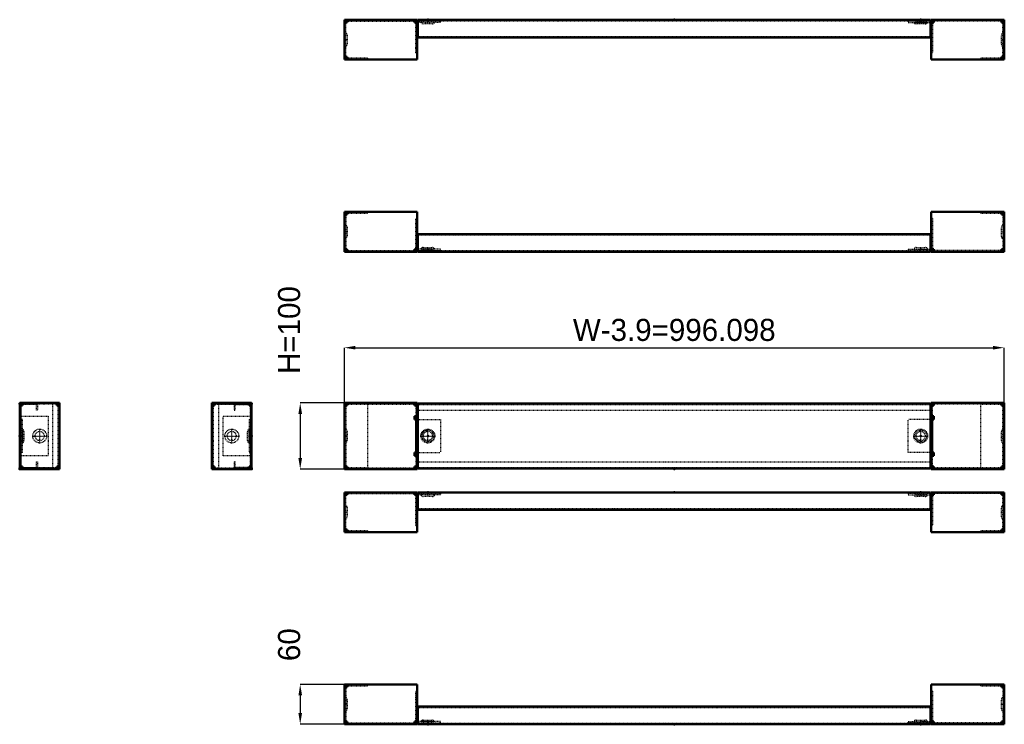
# Model space of a CAD drawing. Header units: millimetres. Extents: x 0 to 2902, y 0 to 1064.
# Tile 1 of 2: x 0 to 1486, y 0 to 1064. Entities that reach past the tile are written whole.
import ezdxf

# ---------------------------------------------------------------- set-up
doc = ezdxf.new("R2010")
doc.units = ezdxf.units.MM
doc.linetypes.add('Center', pattern=[1.5, 0.45, -0.5, 0.05, -0.5])
doc.linetypes.add('Dashed', pattern=[2, 1, -1])
for name, color, linetype, lineweight in [('2d ConnectionPoints', 7, 'Continuous', 50), ('AM_0', 7, 'Continuous', 50), ('AM_5', 3, 'Continuous', 25), ('AM_7', 7, 'Center', 25), ('AM_9', 6, 'Dashed', 25)]:
    doc.layers.add(name, color=color, linetype=linetype, lineweight=lineweight)
doc.dimstyles.new('ISO-25', dxfattribs={"dimtxt": 2.5, "dimasz": 2.5, "dimexe": 1.25, "dimexo": 0.625, "dimtad": 1, "dimtxsty": 'Standard', "dimcen": 2.5, "dimadec": 0, "dimazin": 0, "dimtfac": 1, "dimtmove": 0, "dimatfit": 3, "dimfxl": 1, "dimarcsym": 0})

# ---------------------------------------------------------------- blocks, each defined once
blk = doc.blocks.new('1_PSF1100_0__P4_1_0_in_PFS1100_0__1300')
at = {"layer": 'AM_0'}
for p, q in [((490, 60), (490, 0)), ((600, 60), (490, 60)), ((494, 60), (494, 56)), ((600, 0), (600, 60)), ((490, 56), (494, 56)), ((492, 56), (492, 58)), ((492, 58), (494, 58)), ((490, 4), (494, 4)), ((492, 2), (492, 4)), ((494, 2), (492, 2)), ((494, 0), (494, 4)), ((596, 0), (596, 4)), ((596, 4), (600, 4)), ((598, 2), (596, 2)), ((598, 2.3), (597.7, 2)), ((598, 4), (598, 2)), ((601, 4), (600, 4)), ((600, 1.4), (600.5, 2)), ((600.5, 2), (601, 2)), ((490, 0), (600, 0))]:
    blk.add_line(p, q, dxfattribs=at)
at = {"layer": 'AM_7'}
for p, q in [((494.4, 30), (489.8, 30)), ((616, 1.8), (616, 6.4))]:
    blk.add_line(p, q, dxfattribs=at)
at = {"layer": 'AM_9'}
for p, q in [((525, 58), (525, 60)), ((492, 56), (492, 4)), ((494, 58), (525, 58)), ((598, 50), (600, 50)), ((598, 4), (598, 50)), ((494.2, 36.9), (494.2, 23.1)), ((598, 42.8), (600, 42.8)), ((494, 2), (596, 2)), ((599.7, 4), (598, 2.3)), ((598.6, 0), (600, 1.4)), ((600, 4), (599.7, 4)), ((635, 4), (601, 4)), ((601, 2), (635, 2)), ((609.1, 6.2), (622.9, 6.2)), ((635, 2), (635, 4))]:
    blk.add_line(p, q, dxfattribs=at)
for centre, start, end in [((490.1, 36.9), 0, 62.3923), ((490.1, 23.1), 297.6077, 360), ((609.1, 2.1), 90, 152.3923), ((622.9, 2.1), 27.6077, 90)]:
    blk.add_arc(centre, 4.1, start, end, dxfattribs=at)
blk = doc.blocks.new('2_PSF1100_0__P4_2_0_in_PFS1100_0__1300')
at = {"layer": 'AM_0'}
for p, q in [((1376.1, 60), (1486.1, 60)), ((1376.1, 0), (1376.1, 60)), ((1482.1, 60), (1482.1, 56)), ((1486.1, 60), (1486.1, 0)), ((1484.1, 58), (1482.1, 58)), ((1482.1, 56), (1486.1, 56)), ((1484.1, 56), (1484.1, 58)), ((1375, 4), (1376.1, 4)), ((1375.6, 2), (1375, 2)), ((1376.1, 1.4), (1375.6, 2)), ((1376.1, 4), (1380.1, 4)), ((1378.1, 4), (1378.1, 2)), ((1378.1, 2.3), (1378.4, 2)), ((1378.1, 2), (1380.1, 2)), ((1380.1, 4), (1380.1, 0)), ((1482.1, 4), (1482.1, 0)), ((1482.1, 4), (1486.1, 4)), ((1482.1, 2), (1484.1, 2)), ((1484.1, 2), (1484.1, 4)), ((1486.1, 0), (1376.1, 0))]:
    blk.add_line(p, q, dxfattribs=at)
at = {"layer": 'AM_7'}
for p, q in [((1481.7, 30), (1486.3, 30)), ((1360.1, 1.8), (1360.1, 6.4))]:
    blk.add_line(p, q, dxfattribs=at)
at = {"layer": 'AM_9'}
for p, q in [((1451.1, 58), (1451.1, 60)), ((1378.1, 50), (1376.1, 50)), ((1378.1, 50), (1378.1, 4)), ((1451.1, 58), (1482.1, 58)), ((1484.1, 56), (1484.1, 4)), ((1378.1, 42.8), (1376.1, 42.8)), ((1481.9, 23.1), (1481.9, 36.9)), ((1341.1, 2), (1341.1, 4)), ((1341.1, 4), (1375, 4)), ((1375, 2), (1341.1, 2)), ((1353.2, 6.2), (1367, 6.2)), ((1376.1, 4), (1376.4, 4)), ((1377.5, 0), (1376.1, 1.4)), ((1376.4, 4), (1378.1, 2.3)), ((1482.1, 2), (1380.1, 2))]:
    blk.add_line(p, q, dxfattribs=at)
for centre, start, end in [((1486, 36.9), 117.6077, 180), ((1486, 23.1), 180, 242.3923), ((1353.2, 2.1), 90, 152.3923), ((1367, 2.1), 27.6077, 90)]:
    blk.add_arc(centre, 4.1, start, end, dxfattribs=at)
blk = doc.blocks.new('3_PSF1100_0__P1_1_0_in_PFS1100_0__1300')
at = {"layer": 'AM_0'}
for p, q in [((601.049, 26.5), (1375.049, 26.5)), ((601.049, 0), (601.049, 26.5)), ((1375.049, 0), (1375.049, 26.5)), ((601.049, 0), (1375.049, 0))]:
    blk.add_line(p, q, dxfattribs=at)
at = {"layer": 'AM_7'}
for p, q in [((616.049, -0.20005), (616.049, 4.20105)), ((1360.049, -0.20005), (1360.049, 4.20105))]:
    blk.add_line(p, q, dxfattribs=at)
at = {"layer": 'AM_9'}
for p, q in [((601.049, 25), (1375.049, 25)), ((601.049, 1.5), (1375.049, 1.5)), ((607.049, 4.001), (625.049, 4.001)), ((607.049, 4.001), (607.049, 1.5)), ((625.049, 1.5), (625.049, 4.001)), ((1351.049, 4.001), (1369.049, 4.001)), ((1351.049, 4.001), (1351.049, 1.5)), ((1369.049, 1.5), (1369.049, 4.001))]:
    blk.add_line(p, q, dxfattribs=at)
blk = doc.blocks.new('4_PSF1100_0__P4_3_0_in_PFS1100_0__1300')
at = {"layer": 'AM_0'}
for p, q in [((1375.6, 348), (1375, 348)), ((1375, 346), (1376.1, 346)), ((1376.1, 348.6), (1375.6, 348)), ((1486.1, 350), (1376.1, 350)), ((1376.1, 350), (1376.1, 290)), ((1380.1, 346), (1376.1, 346)), ((1378.1, 347.7), (1378.4, 348)), ((1378.1, 348), (1380.1, 348)), ((1378.1, 346), (1378.1, 348)), ((1380.1, 350), (1380.1, 346)), ((1482.1, 350), (1482.1, 346)), ((1482.1, 348), (1484.1, 348)), ((1486.1, 346), (1482.1, 346)), ((1484.1, 348), (1484.1, 346)), ((1486.1, 290), (1486.1, 350)), ((1376.1, 290), (1486.1, 290)), ((1482.1, 290), (1482.1, 294)), ((1486.1, 294), (1482.1, 294)), ((1484.1, 292), (1482.1, 292)), ((1484.1, 294), (1484.1, 292))]:
    blk.add_line(p, q, dxfattribs=at)
at = {"layer": 'AM_7'}
for p, q in [((1360.1, 348.2), (1360.1, 343.6)), ((1481.7, 320), (1486.3, 320))]:
    blk.add_line(p, q, dxfattribs=at)
at = {"layer": 'AM_9'}
for p, q in [((1341.1, 348), (1341.1, 346)), ((1375, 348), (1341.1, 348)), ((1341.1, 346), (1375, 346)), ((1367, 343.8), (1353.2, 343.8)), ((1377.5, 350), (1376.1, 348.6)), ((1376.1, 346), (1376.4, 346)), ((1376.4, 346), (1378.1, 347.7)), ((1378.1, 346), (1378.1, 300)), ((1482.1, 348), (1380.1, 348)), ((1484.1, 294), (1484.1, 346)), ((1481.9, 313.1), (1481.9, 326.9)), ((1378.1, 307.2), (1376.1, 307.2)), ((1378.1, 300), (1376.1, 300)), ((1482.1, 292), (1451.1, 292)), ((1451.1, 292), (1451.1, 290))]:
    blk.add_line(p, q, dxfattribs=at)
for centre, start, end in [((1353.2, 347.9), 207.6077, 270), ((1367, 347.9), 270, 332.3923), ((1486, 326.9), 117.6077, 180), ((1486, 313.1), 180, 242.3923)]:
    blk.add_arc(centre, 4.1, start, end, dxfattribs=at)
blk = doc.blocks.new('5_PSF1100_0__P4_4_0_in_PFS1100_0__1300')
at = {"layer": 'AM_0'}
for p, q in [((490, 350), (600, 350)), ((490, 290), (490, 350)), ((494, 346), (490, 346)), ((492, 348), (492, 346)), ((494, 348), (492, 348)), ((494, 346), (494, 350)), ((596, 346), (596, 350)), ((598, 348), (596, 348)), ((600, 346), (596, 346)), ((598, 347.7), (597.7, 348)), ((598, 346), (598, 348)), ((600, 350), (600, 290)), ((600, 348.6), (600.5, 348)), ((601, 346), (600, 346)), ((600.5, 348), (601, 348)), ((494, 294), (490, 294)), ((600, 290), (490, 290)), ((492, 294), (492, 292)), ((492, 292), (494, 292)), ((494, 290), (494, 294))]:
    blk.add_line(p, q, dxfattribs=at)
at = {"layer": 'AM_7'}
for p, q in [((616, 348.2), (616, 343.6)), ((494.4, 320), (489.8, 320))]:
    blk.add_line(p, q, dxfattribs=at)
at = {"layer": 'AM_9'}
for p, q in [((492, 294), (492, 346)), ((494, 348), (596, 348)), ((599.7, 346), (598, 347.7)), ((598, 300), (598, 346)), ((598.6, 350), (600, 348.6)), ((600, 346), (599.7, 346)), ((601, 348), (635, 348)), ((635, 346), (601, 346)), ((622.9, 343.8), (609.1, 343.8)), ((635, 348), (635, 346)), ((494.2, 326.9), (494.2, 313.1)), ((598, 307.2), (600, 307.2)), ((598, 300), (600, 300)), ((525, 292), (494, 292)), ((525, 292), (525, 290))]:
    blk.add_line(p, q, dxfattribs=at)
for centre, start, end in [((609.1, 347.9), 207.6077, 270), ((622.9, 347.9), 270, 332.3923), ((490.1, 326.9), 0, 62.3923), ((490.1, 313.1), 297.6077, 360)]:
    blk.add_arc(centre, 4.1, start, end, dxfattribs=at)
blk = doc.blocks.new('6_PSF1100_0__P1_2_0_in_PFS1100_0__1300')
at = {"layer": 'AM_0'}
for p, q in [((601.049, 350), (601.049, 323.5)), ((1375.049, 350), (601.049, 350)), ((1375.049, 350), (1375.049, 323.5)), ((1375.049, 323.5), (601.049, 323.5))]:
    blk.add_line(p, q, dxfattribs=at)
at = {"layer": 'AM_7'}
for p, q in [((616.049, 350.20005), (616.049, 345.79895)), ((1360.049, 350.20005), (1360.049, 345.79895))]:
    blk.add_line(p, q, dxfattribs=at)
at = {"layer": 'AM_9'}
for p, q in [((1375.049, 348.5), (601.049, 348.5)), ((607.049, 348.5), (607.049, 345.999)), ((625.049, 345.999), (607.049, 345.999)), ((625.049, 345.999), (625.049, 348.5)), ((1351.049, 348.5), (1351.049, 345.999)), ((1369.049, 345.999), (1351.049, 345.999)), ((1369.049, 345.999), (1369.049, 348.5)), ((1375.049, 325), (601.049, 325))]:
    blk.add_line(p, q, dxfattribs=at)
blk = doc.blocks.new('7_PSF1100_0__P4_1_0_in_PFS1100_0__1300')
at = {"layer": 'AM_0'}
for p, q in [((58, 387.054), (58, 387.046)), ((58, 387.046), (60, 387.046)), ((60, 387.054), (60, 387.046))]:
    blk.add_line(p, q, dxfattribs=at)
at = {"layer": 'AM_9'}
blk.add_line((58, 482.946), (60, 482.946), dxfattribs=at)
blk = doc.blocks.new('8_PSF1100_0__P4_2_0_in_PFS1100_0__1300')
at = {"layer": 'AM_0'}
for p, q in [((60, 485), (0, 485)), ((0, 485), (0, 385)), ((4, 481), (0, 481)), ((2, 483), (4, 483)), ((2, 481), (2, 483)), ((4, 485), (4, 481)), ((56, 485), (56, 481)), ((60, 483), (56, 483)), ((60, 481), (56, 481)), ((58, 483), (58, 481)), ((58, 483), (60, 483)), ((60, 483), (60, 485)), ((60, 483), (60, 387.1)), ((4, 389), (0, 389)), ((2, 387), (2, 389)), ((4, 387), (2, 387)), ((4, 389), (4, 385)), ((56, 389), (56, 385)), ((60, 389), (56, 389)), ((60, 387), (56, 387)), ((58, 389), (58, 387.1)), ((58, 387.1), (60, 387.1)), ((60, 387), (60, 385)), ((0, 385), (60, 385))]:
    blk.add_line(p, q, dxfattribs=at)
at = {"layer": 'AM_7'}
for p, q in [((30, 423.9), (30, 446.1)), ((18.9, 435), (41.1, 435))]:
    blk.add_line(p, q, dxfattribs=at)
at = {"layer": 'AM_9'}
for p, q in [((2, 389), (2, 481)), ((56, 483), (4, 483)), ((50, 482.9), (4, 482.9)), ((50, 387.1), (50, 482.9)), ((58, 389), (58, 481)), ((0, 465), (42.8, 465)), ((42.8, 465), (42.8, 405)), ((4, 460), (0, 460)), ((2, 410), (2, 460)), ((4, 410), (4, 460)), ((6.2, 441.9), (6.2, 428.1)), ((4, 410), (0, 410)), ((42.8, 405), (0, 405)), ((4, 387.1), (50, 387.1)), ((56, 387), (4, 387))]:
    blk.add_line(p, q, dxfattribs=at)
for radius in [10.5, 6.9]:
    blk.add_circle((30, 435), radius, dxfattribs=at)
for centre, start, end in [((2.1, 441.9), 360, 62.3923), ((2.1, 428.1), 297.6077, 0)]:
    blk.add_arc(centre, 4.1, start, end, dxfattribs=at)
blk = doc.blocks.new('9_PSF1100_0__P1_1_0_in_PFS1100_0__1300')
at = {"layer": 'AM_0'}
for p, q in [((4, 482.5), (2, 482.5)), ((2, 387.5), (4, 387.5))]:
    blk.add_line(p, q, dxfattribs=at)
at = {"layer": 'AM_7'}
blk.add_line((-0.2, 435), (6.38, 435), dxfattribs=at)
at = {"layer": 'AM_9'}
for p, q in [((0, 484), (26.5, 484)), ((1.5, 482.5), (1.5, 387.5)), ((2, 482.5), (1.5, 482.5)), ((25, 482.5), (4, 482.5)), ((25, 474), (25, 482.5)), ((26.5, 484), (26.5, 474)), ((26.5, 474), (25, 474)), ((4.001, 444), (1.5, 444)), ((4.001, 444), (4.001, 426)), ((1.5, 426), (4.001, 426)), ((1.5, 387.5), (2, 387.5)), ((4, 387.5), (25, 387.5)), ((25, 387.5), (25, 396)), ((25, 396), (26.5, 396)), ((26.5, 396), (26.5, 386)), ((26.5, 386), (0, 386))]:
    blk.add_line(p, q, dxfattribs=at)
blk = doc.blocks.new('10_PSF1100_0__P4_3_0_in_PFS1100_0__1300')
at = {"layer": 'AM_0'}
for p, q in [((290, 483), (290, 485)), ((350, 485), (290, 485)), ((290, 483), (294, 483)), ((290, 387), (290, 482.9)), ((292, 482.9), (290, 482.9)), ((290, 481), (294, 481)), ((292, 481), (292, 482.9)), ((294, 481), (294, 485)), ((346, 481), (346, 485)), ((346, 483), (348, 483)), ((346, 481), (350, 481)), ((348, 483), (348, 481)), ((350, 385), (350, 485)), ((290, 389), (294, 389)), ((292, 387), (290, 387)), ((290, 387), (294, 387)), ((290, 387), (290, 385)), ((292, 387), (292, 389)), ((294, 385), (294, 389)), ((346, 385), (346, 389)), ((346, 389), (350, 389)), ((348, 387), (346, 387)), ((348, 389), (348, 387)), ((290, 385), (350, 385))]:
    blk.add_line(p, q, dxfattribs=at)
at = {"layer": 'AM_7'}
for p, q in [((320, 423.9), (320, 446.1)), ((308.9, 435), (331.1, 435))]:
    blk.add_line(p, q, dxfattribs=at)
at = {"layer": 'AM_9'}
for p, q in [((292, 481), (292, 389)), ((294, 483), (346, 483)), ((346, 482.9), (300, 482.9)), ((300, 482.9), (300, 387.1)), ((348, 481), (348, 389)), ((307.2, 465), (350, 465)), ((307.2, 405), (307.2, 465)), ((346, 460), (350, 460)), ((346, 460), (346, 410)), ((348, 460), (348, 410)), ((343.8, 428.1), (343.8, 441.9)), ((350, 405), (307.2, 405)), ((346, 410), (350, 410)), ((294, 387), (346, 387)), ((300, 387.1), (346, 387.1))]:
    blk.add_line(p, q, dxfattribs=at)
for radius in [10.5, 6.9]:
    blk.add_circle((320, 435), radius, dxfattribs=at)
for centre, start, end in [((347.9, 441.9), 117.6077, 180), ((347.9, 428.1), 180, 242.3923)]:
    blk.add_arc(centre, 4.1, start, end, dxfattribs=at)
blk = doc.blocks.new('11_PSF1100_0__P4_4_0_in_PFS1100_0__1300')
at = {"layer": 'AM_0'}
for p, q in [((290, 482.946), (290, 482.954)), ((292, 482.954), (290, 482.954)), ((292, 482.946), (292, 482.954))]:
    blk.add_line(p, q, dxfattribs=at)
at = {"layer": 'AM_9'}
blk.add_line((292, 387.054), (290, 387.054), dxfattribs=at)
blk = doc.blocks.new('12_PSF1100_0__P1_2_0_in_PFS1100_0__1300')
at = {"layer": 'AM_0'}
for p, q in [((346, 482.5), (348, 482.5)), ((348, 387.5), (346, 387.5))]:
    blk.add_line(p, q, dxfattribs=at)
at = {"layer": 'AM_7'}
blk.add_line((350.2, 435), (343.62, 435), dxfattribs=at)
at = {"layer": 'AM_9'}
for p, q in [((323.5, 484), (323.5, 474)), ((350, 484), (323.5, 484)), ((325, 482.5), (346, 482.5)), ((325, 474), (325, 482.5)), ((348, 482.5), (348.5, 482.5)), ((348.5, 482.5), (348.5, 387.5)), ((323.5, 474), (325, 474)), ((345.999, 426), (345.999, 444)), ((348.5, 444), (345.999, 444)), ((345.999, 426), (348.5, 426)), ((325, 396), (323.5, 396)), ((323.5, 396), (323.5, 386)), ((325, 387.5), (325, 396)), ((346, 387.5), (325, 387.5)), ((348.5, 387.5), (348, 387.5)), ((323.5, 386), (350, 386))]:
    blk.add_line(p, q, dxfattribs=at)
blk = doc.blocks.new('13_PSF1100_0__P4_1_0_in_PFS1100_0__1300')
at = {"layer": 'AM_0'}
for p, q in [((490, 485), (600, 485)), ((490, 385), (490, 485)), ((490, 481), (494, 481)), ((492, 483), (494, 483)), ((492, 481), (492, 483)), ((494, 481), (494, 485)), ((596, 481), (596, 485)), ((596, 483), (600, 483)), ((596, 481), (600, 481)), ((598, 481), (598, 482.9)), ((598, 482.9), (600, 482.9)), ((600, 485), (600, 483)), ((600, 460), (600, 482.9)), ((596, 460), (596, 465)), ((596, 465), (600, 465)), ((598, 460), (598, 465)), ((596, 460), (601, 460)), ((598.6, 460), (598.6, 410)), ((600.5, 460), (600.5, 410)), ((596, 405), (596, 410)), ((596, 410), (601, 410)), ((596, 405), (600, 405)), ((598, 405), (598, 410)), ((600, 387.1), (600, 410)), ((490, 389), (494, 389)), ((492, 387), (492, 389)), ((494, 387), (492, 387)), ((494, 385), (494, 389)), ((596, 385), (596, 389)), ((596, 389), (600, 389)), ((600, 387), (596, 387)), ((598, 387.1), (598, 389)), ((598, 387.1), (600, 387.1)), ((600, 387), (600, 385)), ((600, 385), (490, 385))]:
    blk.add_line(p, q, dxfattribs=at)
at = {"layer": 'AM_7'}
for p, q in [((616, 423.9), (616, 446.1)), ((494.4, 435), (489.8, 435)), ((604.9, 435), (627.1, 435))]:
    blk.add_line(p, q, dxfattribs=at)
at = {"layer": 'AM_9'}
for p, q in [((492, 481), (492, 389)), ((494, 483), (596, 483)), ((494, 482.9), (525, 482.9)), ((525, 482.9), (525, 387)), ((598, 481), (598, 465)), ((597.7, 460), (597.7, 410)), ((598, 410), (598, 460)), ((599.7, 460), (599.7, 410)), ((600, 410), (600, 460)), ((601, 460), (635, 460)), ((635, 460), (635, 410)), ((494.2, 441.9), (494.2, 428.1)), ((598, 405), (598, 389)), ((601, 410), (635, 410)), ((525, 387), (494, 387)), ((494, 387), (596, 387))]:
    blk.add_line(p, q, dxfattribs=at)
for radius in [10.5, 6.9]:
    blk.add_circle((616, 435), radius, dxfattribs=at)
for centre, start, end in [((490.1, 441.9), 0, 62.3923), ((490.1, 428.1), 297.6077, 0)]:
    blk.add_arc(centre, 4.1, start, end, dxfattribs=at)
blk = doc.blocks.new('14_PSF1100_0__P4_2_0_in_PFS1100_0__1300')
at = {"layer": 'AM_0'}
for p, q in [((1376.1, 483), (1376.1, 485)), ((1376.1, 485), (1486.1, 485)), ((1376.1, 483), (1380.1, 483)), ((1376.1, 482.9), (1376.1, 460)), ((1378.1, 482.9), (1376.1, 482.9)), ((1380.1, 481), (1376.1, 481)), ((1378.1, 482.9), (1378.1, 481)), ((1380.1, 485), (1380.1, 481)), ((1482.1, 485), (1482.1, 481)), ((1482.1, 483), (1484.1, 483)), ((1486.1, 481), (1482.1, 481)), ((1484.1, 483), (1484.1, 481)), ((1486.1, 485), (1486.1, 385)), ((1380.1, 465), (1376.1, 465)), ((1378.1, 465), (1378.1, 460)), ((1380.1, 465), (1380.1, 460)), ((1380.1, 460), (1375, 460)), ((1375.6, 410), (1375.6, 460)), ((1377.5, 410), (1377.5, 460)), ((1380.1, 410), (1375, 410)), ((1376.1, 410), (1376.1, 387.1)), ((1380.1, 405), (1376.1, 405)), ((1378.1, 410), (1378.1, 405)), ((1380.1, 410), (1380.1, 405)), ((1380.1, 389), (1376.1, 389)), ((1378.1, 387.1), (1376.1, 387.1)), ((1380.1, 387), (1376.1, 387)), ((1376.1, 385), (1376.1, 387)), ((1378.1, 389), (1378.1, 387.1)), ((1380.1, 389), (1380.1, 385)), ((1486.1, 389), (1482.1, 389)), ((1482.1, 389), (1482.1, 385)), ((1484.1, 387), (1482.1, 387)), ((1484.1, 389), (1484.1, 387)), ((1486.1, 385), (1376.1, 385))]:
    blk.add_line(p, q, dxfattribs=at)
at = {"layer": 'AM_7'}
for p, q in [((1360.1, 423.9), (1360.1, 446.1)), ((1349, 435), (1371.2, 435)), ((1481.7, 435), (1486.3, 435))]:
    blk.add_line(p, q, dxfattribs=at)
at = {"layer": 'AM_9'}
for p, q in [((1378.1, 465), (1378.1, 481)), ((1482.1, 483), (1380.1, 483)), ((1451.1, 483), (1482.1, 483)), ((1451.1, 387.1), (1451.1, 483)), ((1484.1, 389), (1484.1, 481)), ((1375, 460), (1341.1, 460)), ((1341.1, 410), (1341.1, 460)), ((1376.1, 460), (1376.1, 410)), ((1376.4, 410), (1376.4, 460)), ((1378.1, 460), (1378.1, 410)), ((1378.4, 410), (1378.4, 460)), ((1481.9, 428.1), (1481.9, 441.9)), ((1375, 410), (1341.1, 410)), ((1378.1, 389), (1378.1, 405)), ((1482.1, 387), (1380.1, 387)), ((1482.1, 387.1), (1451.1, 387.1))]:
    blk.add_line(p, q, dxfattribs=at)
for radius in [10.5, 6.9]:
    blk.add_circle((1360.1, 435), radius, dxfattribs=at)
for centre, start, end in [((1486, 441.9), 117.6077, 180), ((1486, 428.1), 180, 242.3923)]:
    blk.add_arc(centre, 4.1, start, end, dxfattribs=at)
blk = doc.blocks.new('15_PSF1100_0__P1_1_0_in_PFS1100_0__1300')
at = {"layer": 'AM_0'}
for p, q in [((601.049, 484), (1375.049, 484)), ((601.049, 386), (601.049, 484)), ((1375.049, 386), (1375.049, 484)), ((601.049, 386), (1375.049, 386))]:
    blk.add_line(p, q, dxfattribs=at)
at = {"layer": 'AM_7'}
for p, q in [((616.049, 425.55), (616.049, 444.45)), ((1360.049, 425.55), (1360.049, 444.45))]:
    blk.add_line(p, q, dxfattribs=at)
at = {"layer": 'AM_9'}
for p, q in [((601.049, 482.5), (1375.049, 482.5)), ((601.049, 474), (1375.049, 474)), ((601.049, 396), (1375.049, 396)), ((601.049, 387.5), (1375.049, 387.5))]:
    blk.add_line(p, q, dxfattribs=at)
for centre in [(616.049, 435), (1360.049, 435)]:
    blk.add_circle(centre, 9, dxfattribs=at)
blk = doc.blocks.new('16_PSF1100_0__P4_3_0_in_PFS1100_0__1300')
at = {"layer": 'AM_9'}
for p, q in [((1482.098, 482.946), (1451.098, 482.946)), ((1451.098, 387.054), (1451.098, 387.046)), ((1451.098, 387.046), (1482.098, 387.046))]:
    blk.add_line(p, q, dxfattribs=at)
blk = doc.blocks.new('17_PSF1100_0__P4_4_0_in_PFS1100_0__1300')
at = {"layer": 'AM_9'}
for p, q in [((525, 482.954), (494, 482.954)), ((525, 482.946), (525, 482.954)), ((494, 387.054), (525, 387.054))]:
    blk.add_line(p, q, dxfattribs=at)
blk = doc.blocks.new('29_PSF1100_0__P4_1_0_in_PFS1100_0__1300')
at = {"layer": 'AM_0'}
for p, q in [((490, 1003.3), (490, 1063.3)), ((490, 1063.3), (600, 1063.3)), ((494, 1059.3), (490, 1059.3)), ((494, 1061.3), (492, 1061.3)), ((492, 1061.3), (492, 1059.3)), ((494, 1059.3), (494, 1063.3)), ((596, 1059.3), (596, 1063.3)), ((598, 1061.3), (596, 1061.3)), ((600, 1059.3), (596, 1059.3)), ((598, 1061.1), (597.7, 1061.3)), ((598, 1059.3), (598, 1061.3)), ((600, 1063.3), (600, 1003.3)), ((600, 1061.9), (600.5, 1061.4)), ((601, 1059.4), (600, 1059.4)), ((600.5, 1061.4), (601, 1061.4)), ((494, 1007.3), (490, 1007.3)), ((600, 1003.3), (490, 1003.3)), ((492, 1007.3), (492, 1005.3)), ((492, 1005.3), (494, 1005.3)), ((494, 1003.3), (494, 1007.3))]:
    blk.add_line(p, q, dxfattribs=at)
at = {"layer": 'AM_7'}
for p, q in [((616, 1061.6), (616, 1057)), ((494.4, 1033.3), (489.8, 1033.3))]:
    blk.add_line(p, q, dxfattribs=at)
at = {"layer": 'AM_9'}
for p, q in [((492, 1007.3), (492, 1059.3)), ((494, 1061.3), (596, 1061.3)), ((599.7, 1059.4), (598, 1061.1)), ((598, 1013.3), (598, 1059.3)), ((598.6, 1063.3), (600, 1061.9)), ((600, 1059.4), (599.7, 1059.4)), ((601, 1061.4), (635, 1061.4)), ((635, 1059.4), (601, 1059.4)), ((622.9, 1057.2), (609.1, 1057.2)), ((635, 1061.4), (635, 1059.4)), ((494.2, 1040.2), (494.2, 1026.4)), ((598, 1020.5), (600, 1020.5)), ((598, 1013.3), (600, 1013.3)), ((525, 1005.3), (494, 1005.3)), ((525, 1005.3), (525, 1003.3))]:
    blk.add_line(p, q, dxfattribs=at)
for centre, start, end in [((609.1, 1061.3), 207.6077, 270), ((622.9, 1061.3), 270, 332.3923), ((490.1, 1040.2), 360, 62.3923), ((490.1, 1026.4), 297.6077, 0)]:
    blk.add_arc(centre, 4.1, start, end, dxfattribs=at)
blk = doc.blocks.new('30_PSF1100_0__P4_2_0_in_PFS1100_0__1300')
at = {"layer": 'AM_0'}
for p, q in [((1375.6, 1061.4), (1375, 1061.4)), ((1375, 1059.4), (1376.1, 1059.4)), ((1376.1, 1061.9), (1375.6, 1061.4)), ((1376.1, 1063.3), (1376.1, 1003.3)), ((1486.1, 1063.3), (1376.1, 1063.3)), ((1380.1, 1059.3), (1376.1, 1059.3)), ((1378.1, 1061.1), (1378.4, 1061.3)), ((1378.1, 1061.3), (1380.1, 1061.3)), ((1378.1, 1059.3), (1378.1, 1061.3)), ((1380.1, 1063.3), (1380.1, 1059.3)), ((1482.1, 1063.3), (1482.1, 1059.3)), ((1482.1, 1061.3), (1484.1, 1061.3)), ((1486.1, 1059.3), (1482.1, 1059.3)), ((1484.1, 1061.3), (1484.1, 1059.3)), ((1486.1, 1003.3), (1486.1, 1063.3)), ((1376.1, 1003.3), (1486.1, 1003.3)), ((1482.1, 1003.3), (1482.1, 1007.3)), ((1486.1, 1007.3), (1482.1, 1007.3)), ((1484.1, 1005.3), (1482.1, 1005.3)), ((1484.1, 1007.3), (1484.1, 1005.3))]:
    blk.add_line(p, q, dxfattribs=at)
at = {"layer": 'AM_7'}
for p, q in [((1360.1, 1061.6), (1360.1, 1057)), ((1481.7, 1033.3), (1486.3, 1033.3))]:
    blk.add_line(p, q, dxfattribs=at)
at = {"layer": 'AM_9'}
for p, q in [((1341.1, 1061.4), (1341.1, 1059.4)), ((1375, 1061.4), (1341.1, 1061.4)), ((1341.1, 1059.4), (1375, 1059.4)), ((1367, 1057.2), (1353.2, 1057.2)), ((1377.5, 1063.3), (1376.1, 1061.9)), ((1376.1, 1059.4), (1376.4, 1059.4)), ((1376.4, 1059.4), (1378.1, 1061.1)), ((1378.1, 1059.3), (1378.1, 1013.3)), ((1482.1, 1061.3), (1380.1, 1061.3)), ((1484.1, 1007.3), (1484.1, 1059.3)), ((1481.9, 1026.4), (1481.9, 1040.2)), ((1378.1, 1020.5), (1376.1, 1020.5)), ((1378.1, 1013.3), (1376.1, 1013.3)), ((1482.1, 1005.3), (1451.1, 1005.3)), ((1451.1, 1005.3), (1451.1, 1003.3))]:
    blk.add_line(p, q, dxfattribs=at)
for centre, start, end in [((1353.2, 1061.3), 207.6077, 270), ((1367, 1061.3), 270, 332.3923), ((1486, 1040.2), 117.6077, 180), ((1486, 1026.4), 180, 242.3923)]:
    blk.add_arc(centre, 4.1, start, end, dxfattribs=at)
blk = doc.blocks.new('31_PSF1100_0__P1_1_0_in_PFS1100_0__1300')
at = {"layer": 'AM_0'}
for p, q in [((601, 1036.8), (601, 1063.3)), ((601, 1063.3), (1375, 1063.3)), ((1375, 1036.8), (1375, 1063.3)), ((601, 1036.8), (1375, 1036.8))]:
    blk.add_line(p, q, dxfattribs=at)
at = {"layer": 'AM_7'}
for p, q in [((616, 1063.5), (616, 1059.1)), ((1360, 1063.5), (1360, 1059.1))]:
    blk.add_line(p, q, dxfattribs=at)
at = {"layer": 'AM_9'}
for p, q in [((601, 1061.8), (1375, 1061.8)), ((607, 1061.8), (607, 1059.3)), ((625, 1059.3), (607, 1059.3)), ((625, 1059.3), (625, 1061.8)), ((1351, 1061.8), (1351, 1059.3)), ((1369, 1059.3), (1351, 1059.3)), ((1369, 1059.3), (1369, 1061.8)), ((601, 1038.3), (1375, 1038.3))]:
    blk.add_line(p, q, dxfattribs=at)
blk = doc.blocks.new('32_PSF1100_0__P4_3_0_in_PFS1100_0__1300')
at = {"layer": 'AM_0'}
for p, q in [((1376.1, 713.3), (1376.1, 773.3)), ((1376.1, 773.3), (1486.1, 773.3)), ((1482.1, 773.3), (1482.1, 769.3)), ((1486.1, 773.3), (1486.1, 713.3)), ((1484.1, 771.3), (1482.1, 771.3)), ((1482.1, 769.3), (1486.1, 769.3)), ((1484.1, 769.3), (1484.1, 771.3)), ((1375, 717.3), (1376.1, 717.3)), ((1375.6, 715.3), (1375, 715.3)), ((1376.1, 714.8), (1375.6, 715.3)), ((1376.1, 717.3), (1380.1, 717.3)), ((1378.1, 717.3), (1378.1, 715.3)), ((1378.1, 715.6), (1378.4, 715.3)), ((1378.1, 715.3), (1380.1, 715.3)), ((1380.1, 717.3), (1380.1, 713.3)), ((1482.1, 717.3), (1482.1, 713.3)), ((1482.1, 717.3), (1486.1, 717.3)), ((1482.1, 715.3), (1484.1, 715.3)), ((1484.1, 715.3), (1484.1, 717.3)), ((1486.1, 713.3), (1376.1, 713.3))]:
    blk.add_line(p, q, dxfattribs=at)
at = {"layer": 'AM_7'}
for p, q in [((1481.7, 743.3), (1486.3, 743.3)), ((1360.1, 715.1), (1360.1, 719.7))]:
    blk.add_line(p, q, dxfattribs=at)
at = {"layer": 'AM_9'}
for p, q in [((1451.1, 771.3), (1451.1, 773.3)), ((1378.1, 763.3), (1376.1, 763.3)), ((1378.1, 763.3), (1378.1, 717.3)), ((1451.1, 771.3), (1482.1, 771.3)), ((1484.1, 769.3), (1484.1, 717.3)), ((1378.1, 756.1), (1376.1, 756.1)), ((1481.9, 736.4), (1481.9, 750.2)), ((1341.1, 715.3), (1341.1, 717.3)), ((1341.1, 717.3), (1375, 717.3)), ((1375, 715.3), (1341.1, 715.3)), ((1353.2, 719.5), (1367, 719.5)), ((1376.1, 717.3), (1376.4, 717.3)), ((1377.5, 713.3), (1376.1, 714.8)), ((1376.4, 717.3), (1378.1, 715.6)), ((1482.1, 715.3), (1380.1, 715.3))]:
    blk.add_line(p, q, dxfattribs=at)
for centre, start, end in [((1486, 750.2), 117.6077, 180), ((1486, 736.4), 180, 242.3923), ((1353.2, 715.4), 90, 152.3923), ((1367, 715.4), 27.6077, 90)]:
    blk.add_arc(centre, 4.1, start, end, dxfattribs=at)
blk = doc.blocks.new('33_PSF1100_0__P4_4_0_in_PFS1100_0__1300')
at = {"layer": 'AM_0'}
for p, q in [((490, 773.3), (490, 713.3)), ((600, 773.3), (490, 773.3)), ((494, 773.3), (494, 769.3)), ((600, 713.3), (600, 773.3)), ((490, 769.3), (494, 769.3)), ((492, 769.3), (492, 771.3)), ((492, 771.3), (494, 771.3)), ((490, 717.3), (494, 717.3)), ((492, 715.3), (492, 717.3)), ((494, 715.3), (492, 715.3)), ((494, 713.3), (494, 717.3)), ((596, 713.3), (596, 717.3)), ((596, 717.3), (600, 717.3)), ((598, 715.3), (596, 715.3)), ((598, 715.6), (597.7, 715.3)), ((598, 717.3), (598, 715.3)), ((601, 717.3), (600, 717.3)), ((600, 714.8), (600.5, 715.3)), ((600.5, 715.3), (601, 715.3)), ((490, 713.3), (600, 713.3))]:
    blk.add_line(p, q, dxfattribs=at)
at = {"layer": 'AM_7'}
for p, q in [((494.4, 743.3), (489.8, 743.3)), ((616, 715.1), (616, 719.7))]:
    blk.add_line(p, q, dxfattribs=at)
at = {"layer": 'AM_9'}
for p, q in [((525, 771.3), (525, 773.3)), ((492, 769.3), (492, 717.3)), ((494, 771.3), (525, 771.3)), ((598, 763.3), (600, 763.3)), ((598, 717.3), (598, 763.3)), ((494.2, 750.2), (494.2, 736.4)), ((598, 756.1), (600, 756.1)), ((494, 715.3), (596, 715.3)), ((599.7, 717.3), (598, 715.6)), ((598.6, 713.3), (600, 714.8)), ((600, 717.3), (599.7, 717.3)), ((635, 717.3), (601, 717.3)), ((601, 715.3), (635, 715.3)), ((609.1, 719.5), (622.9, 719.5)), ((635, 715.3), (635, 717.3))]:
    blk.add_line(p, q, dxfattribs=at)
for centre, start, end in [((490.1, 750.2), 0, 62.3923), ((490.1, 736.4), 297.6077, 0), ((609.1, 715.4), 90, 152.3923), ((622.9, 715.4), 27.6077, 90)]:
    blk.add_arc(centre, 4.1, start, end, dxfattribs=at)
blk = doc.blocks.new('34_PSF1100_0__P1_2_0_in_PFS1100_0__1300')
at = {"layer": 'AM_0'}
for p, q in [((601, 739.8), (601, 713.3)), ((1375, 739.8), (601, 739.8)), ((1375, 739.8), (1375, 713.3)), ((1375, 713.3), (601, 713.3))]:
    blk.add_line(p, q, dxfattribs=at)
at = {"layer": 'AM_7'}
for p, q in [((616, 713.1), (616, 717.5)), ((1360, 713.1), (1360, 717.5))]:
    blk.add_line(p, q, dxfattribs=at)
at = {"layer": 'AM_9'}
for p, q in [((1375, 738.3), (601, 738.3)), ((1375, 714.8), (601, 714.8)), ((607, 717.3), (607, 714.8)), ((607, 717.3), (625, 717.3)), ((625, 714.8), (625, 717.3)), ((1351, 717.3), (1351, 714.8)), ((1351, 717.3), (1369, 717.3)), ((1369, 714.8), (1369, 717.3))]:
    blk.add_line(p, q, dxfattribs=at)
blk = doc.blocks.new('*D35')
at = {"layer": 'AM_5', "color": 0, "lineweight": -2}
for p, q in [((495, 60), (423.3, 60)), ((423.3, 43.3), (423.3, 16.7)), ((1481.1, 0), (423.3, 0))]:
    blk.add_line(p, q, dxfattribs=at)
at = {"layer": 'AM_5', "color": 0}
for points in [[(426.1, 43.3), (420.6, 43.3), (423.3, 60)], [(420.6, 16.7), (426.1, 16.7), (423.3, 0)]]:
    blk.add_solid(points, dxfattribs=at)
at = {"layer": 'Defpoints', "color": 0}
for p in [(495, 60), (423.3, 0), (1481.1, 0)]:
    blk.add_point(p, dxfattribs=at)
at = {"layer": 'AM_5', "color": 0, "insert": (406.7, 120), "char_height": 33.33, "attachment_point": 5, "rotation": 90}
blk.add_mtext('60', dxfattribs=at)
blk = doc.blocks.new('*D36')
at = {"layer": 'AM_5', "color": 0, "lineweight": -2}
for p, q in [((490, 481), (490, 568.3)), ((506.7, 568.3), (1469.4, 568.3)), ((1486.1, 481), (1486.1, 568.3))]:
    blk.add_line(p, q, dxfattribs=at)
at = {"layer": 'AM_5', "color": 0}
for points in [[(506.7, 571.1), (506.7, 565.6), (490, 568.3)], [(1469.4, 565.6), (1469.4, 571.1), (1486.1, 568.3)]]:
    blk.add_solid(points, dxfattribs=at)
at = {"layer": 'Defpoints', "color": 0}
for p in [(1486.1, 551.7), (490, 481), (1486.1, 481)]:
    blk.add_point(p, dxfattribs=at)
at = {"layer": 'AM_5', "color": 0, "insert": (988, 595), "char_height": 33.333, "attachment_point": 5}
blk.add_mtext('W-3.9=996.098', dxfattribs=at)
blk = doc.blocks.new('*D37')
at = {"layer": 'AM_5', "color": 0, "lineweight": -2}
for p, q in [((495, 485), (423.3, 485)), ((423.3, 468.3), (423.3, 401.7)), ((495, 385), (423.3, 385))]:
    blk.add_line(p, q, dxfattribs=at)
at = {"layer": 'AM_5', "color": 0}
for points in [[(426.1, 468.3), (420.6, 468.3), (423.3, 485)], [(420.6, 401.7), (426.1, 401.7), (423.3, 385)]]:
    blk.add_solid(points, dxfattribs=at)
at = {"layer": 'Defpoints', "color": 0}
for p in [(495, 485), (423.3, 385), (495, 385)]:
    blk.add_point(p, dxfattribs=at)
at = {"layer": 'AM_5', "color": 0, "insert": (406.7, 595), "char_height": 33.33, "attachment_point": 5, "rotation": 90}
blk.add_mtext('H=100', dxfattribs=at)

msp = doc.modelspace()

# ---------------------------------------------------------------- linework, layer by layer
at = {"layer": '2d ConnectionPoints'}
for p in [(616.049, 1063.333), (988.049, 1063.333), (988.049, 1063.333), (988.049, 1063.333), (988.049, 1063.333), (1360.049, 1063.333), (1360.049, 1063.333), (616.049, 713.333), (616.049, 713.333), (988.049, 713.333), (988.049, 713.333), (988.049, 713.333), (988.049, 713.333), (1360.049, 713.333), (1360.049, 713.333), (0, 484), (350, 484), (988.049, 484), (988.049, 484), (0, 435), (0, 435), (0, 435), (350, 435), (350, 435), (350, 435), (350, 435), (616.049, 435), (616.049, 435), (616.049, 435), (1360.049, 435), (1360.049, 435), (1360.049, 435), (1360.049, 435), (0, 386), (0, 385), (0, 385), (350, 386), (350, 385), (350, 385), (988.049, 386), (988.049, 386), (988.049, 385), (988.049, 385), (988.049, 385), (988.049, 385), (616.049, 350), (616.049, 350), (988.049, 350), (988.049, 350), (988.049, 350), (988.049, 350), (1360.049, 350), (1360.049, 350), (616.049, 0), (988.049, 0), (988.049, 0), (988.049, 0), (988.049, 0), (1360.049, 0), (1360.049, 0)]:
    msp.add_point(p, dxfattribs=at)

# ---------------------------------------------------------------- block references
for name in ['29_PSF1100_0__P4_1_0_in_PFS1100_0__1300', '31_PSF1100_0__P1_1_0_in_PFS1100_0__1300', '30_PSF1100_0__P4_2_0_in_PFS1100_0__1300', '33_PSF1100_0__P4_4_0_in_PFS1100_0__1300', '32_PSF1100_0__P4_3_0_in_PFS1100_0__1300', '34_PSF1100_0__P1_2_0_in_PFS1100_0__1300', '9_PSF1100_0__P1_1_0_in_PFS1100_0__1300', '8_PSF1100_0__P4_2_0_in_PFS1100_0__1300', '7_PSF1100_0__P4_1_0_in_PFS1100_0__1300', '10_PSF1100_0__P4_3_0_in_PFS1100_0__1300', '11_PSF1100_0__P4_4_0_in_PFS1100_0__1300', '12_PSF1100_0__P1_2_0_in_PFS1100_0__1300', '13_PSF1100_0__P4_1_0_in_PFS1100_0__1300', '17_PSF1100_0__P4_4_0_in_PFS1100_0__1300', '15_PSF1100_0__P1_1_0_in_PFS1100_0__1300', '14_PSF1100_0__P4_2_0_in_PFS1100_0__1300', '16_PSF1100_0__P4_3_0_in_PFS1100_0__1300', '5_PSF1100_0__P4_4_0_in_PFS1100_0__1300', '6_PSF1100_0__P1_2_0_in_PFS1100_0__1300', '4_PSF1100_0__P4_3_0_in_PFS1100_0__1300', '1_PSF1100_0__P4_1_0_in_PFS1100_0__1300', '2_PSF1100_0__P4_2_0_in_PFS1100_0__1300', '3_PSF1100_0__P1_1_0_in_PFS1100_0__1300']:
    msp.add_blockref(name, (0, 0))

# ---------------------------------------------------------------- dimensions: what is measured, and where the dimension line sits
at = {"layer": 'AM_5'}
for base, p1, p2, text, picture, middle in [((423.333, 385), (495, 485), (495, 385), 'H=100', '*D37', (406.667, 595)), ((423.333, 0), (495, 60), (1481.098, 0), '60', '*D35', (406.667, 120))]:
    dim = msp.add_linear_dim(base=base, p1=p1, p2=p2, angle=90, text=text, dimstyle='ISO-25', override={"dimtxt": 33.333333, "dimasz": 16.666667, "dimexe": 0, "dimexo": 0, "dimgap": 10}, dxfattribs=at)
    dim.commit()
    dim.dimension.update_dxf_attribs({"geometry": picture, "text_midpoint": middle, "dimtype": 160, "text_rotation": 90})
dim = msp.add_linear_dim(base=(1486.098, 568.333), p1=(490, 481), p2=(1486.098, 481), text='W-3.9=996.098', dimstyle='ISO-25', override={"dimtxt": 33.333333, "dimasz": 16.666667, "dimexe": 0, "dimexo": 0, "dimgap": 10}, dxfattribs=at)
dim.commit()
dim.dimension.update_dxf_attribs({"geometry": '*D36', "text_midpoint": (988.049, 568.333), "dimtype": 160})

doc.saveas('drawing.dxf')
